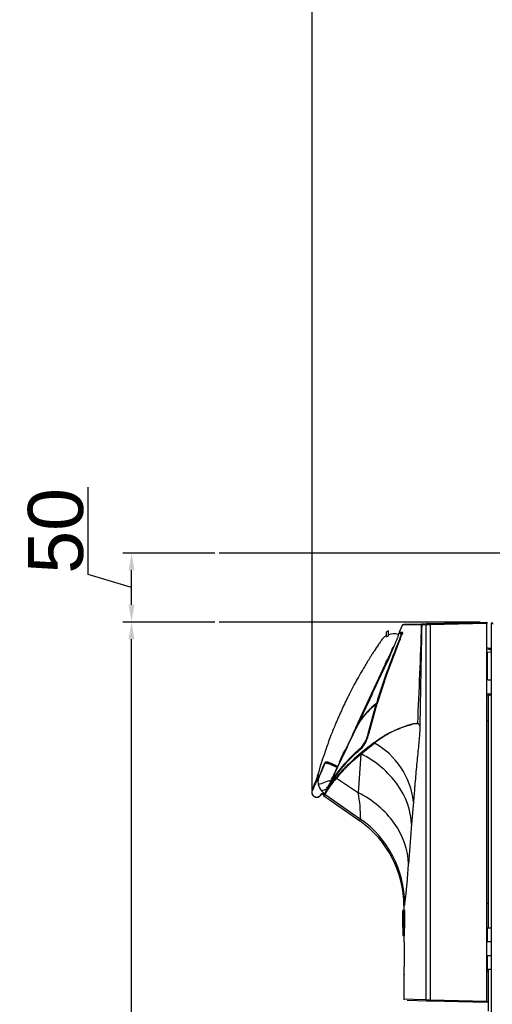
# Model space of a CAD drawing. Header units: millimetres. Extents: x 490 to 1310, y 147 to 543.
# Tile 2 of 30: x 490 to 558, y 262 to 405. Entities that reach past the tile are written whole.
import ezdxf

# ---------------------------------------------------------------- set-up
doc = ezdxf.new("R2010")
doc.units = ezdxf.units.MM
doc.layers.add('FactualArea', color=7, linetype='Continuous')
doc.styles.add('SEACAD_Arial', font='arial.ttf')
doc.dimstyles.new('Copie de ISO-25', dxfattribs={"dimtxt": 8, "dimasz": 2.5, "dimexe": 1.25, "dimexo": 0.625, "dimtad": 1, "dimdec": 0, "dimlfac": 5, "dimtxsty": 'SEACAD_Arial', "dimcen": 2.5, "dimclrd": 134, "dimclrt": 7, "dimadec": 0, "dimazin": 0, "dimtfac": 1, "dimtdec": 0, "dimtmove": 0, "dimatfit": 3, "dimfxl": 1, "dimarcsym": 0})

# ---------------------------------------------------------------- blocks, each defined once
blk = doc.blocks.new('*D31')
at = {"color": 0, "lineweight": -2, "transparency": 16777216}
for p, q in [((518.01, 317.64), (504.68, 317.64)), ((518.01, 147.04), (504.68, 147.04))]:
    blk.add_line(p, q, dxfattribs=at)
at = {"color": 134, "lineweight": -2, "transparency": 16777216}
blk.add_line((505.93, 149.54), (505.93, 315.14), dxfattribs=at)
at = {"color": 134, "transparency": 16777216}
for points in [[(505.51, 315.14), (506.35, 315.14), (505.93, 317.64)], [(505.51, 149.54), (506.35, 149.54), (505.93, 147.04)]]:
    blk.add_solid(points, dxfattribs=at)
at = {"layer": 'Defpoints', "color": 0, "transparency": 16777216}
for p in [(505.93, 317.64), (518.64, 317.64), (518.64, 147.04)]:
    blk.add_point(p, dxfattribs=at)
at = {"color": 7, "transparency": 16777216, "insert": (501.22, 232.34), "char_height": 8, "attachment_point": 5, "rotation": 90, "style": 'SEACAD_Arial'}
blk.add_mtext('853', dxfattribs=at)
blk = doc.blocks.new('*D32')
at = {"color": 134, "lineweight": -2, "transparency": 16777216}
for p, q in [((499.66, 324.52), (499.66, 337.2)), ((505.93, 322.64), (499.66, 324.52)), ((505.93, 320.14), (505.93, 325.14))]:
    blk.add_line(p, q, dxfattribs=at)
at = {"color": 0, "lineweight": -2, "transparency": 16777216}
for p, q in [((518.01, 327.64), (504.68, 327.64)), ((518.01, 317.64), (504.68, 317.64))]:
    blk.add_line(p, q, dxfattribs=at)
at = {"color": 134, "transparency": 16777216}
for points in [[(505.51, 325.14), (506.35, 325.14), (505.93, 327.64)], [(505.51, 320.14), (506.35, 320.14), (505.93, 317.64)]]:
    blk.add_solid(points, dxfattribs=at)
at = {"layer": 'Defpoints', "color": 0, "transparency": 16777216}
for p in [(505.93, 327.64), (518.64, 327.64), (518.64, 317.64)]:
    blk.add_point(p, dxfattribs=at)
at = {"color": 7, "transparency": 16777216, "insert": (494.95, 330.86), "char_height": 8, "attachment_point": 5, "rotation": 90, "style": 'SEACAD_Arial'}
blk.add_mtext('50', dxfattribs=at)
blk = doc.blocks.new('*D40')
at = {"color": 0, "lineweight": -2, "transparency": 16777216}
for p, q in [((532.13, 293.31), (532.13, 529.27)), ((773.75, 346.56), (773.75, 529.27))]:
    blk.add_line(p, q, dxfattribs=at)
at = {"color": 134, "lineweight": -2, "transparency": 16777216}
blk.add_line((771.25, 528.02), (534.63, 528.02), dxfattribs=at)
at = {"color": 134, "transparency": 16777216}
for points in [[(534.63, 528.43), (534.63, 527.6), (532.13, 528.02)], [(771.25, 528.43), (771.25, 527.6), (773.75, 528.02)]]:
    blk.add_solid(points, dxfattribs=at)
at = {"layer": 'Defpoints', "color": 0, "transparency": 16777216}
for p in [(532.13, 528.02), (773.75, 345.94), (532.13, 292.69)]:
    blk.add_point(p, dxfattribs=at)
at = {"color": 7, "transparency": 16777216, "insert": (652.94, 532.73), "char_height": 8, "attachment_point": 5, "style": 'SEACAD_Arial'}
blk.add_mtext('1208', dxfattribs=at)
blk = doc.blocks.new('*D43')
at = {"color": 0, "lineweight": -2, "transparency": 16777216}
for p, q in [((532.13, 293.94), (532.13, 501.34)), ((625.92, 328.26), (625.92, 501.34))]:
    blk.add_line(p, q, dxfattribs=at)
at = {"color": 134, "lineweight": -2, "transparency": 16777216}
blk.add_line((623.42, 500.09), (534.63, 500.09), dxfattribs=at)
at = {"color": 134, "transparency": 16777216}
for points in [[(534.63, 500.51), (534.63, 499.67), (532.13, 500.09)], [(623.42, 500.51), (623.42, 499.67), (625.92, 500.09)]]:
    blk.add_solid(points, dxfattribs=at)
at = {"layer": 'Defpoints', "color": 0, "transparency": 16777216}
for p in [(532.13, 500.09), (625.92, 327.64), (532.13, 293.31)]:
    blk.add_point(p, dxfattribs=at)
at = {"color": 7, "transparency": 16777216, "insert": (579.02, 504.8), "char_height": 8, "attachment_point": 5, "style": 'SEACAD_Arial'}
blk.add_mtext('469', dxfattribs=at)

msp = doc.modelspace()

# ---------------------------------------------------------------- linework, layer by layer
at = {"layer": 'FactualArea', "color": 7, "linetype": 'Continuous'}
for p, q in [((609.47, 327.64), (518.64, 327.64)), ((556.53, 317.64), (518.64, 317.64)), ((556.53, 317.64), (518.64, 317.64)), ((545.26, 317.21), (544.78, 316.18)), ((545.27, 317.23), (545.26, 317.21)), ((545.43, 317.32), (548.01, 317.39)), ((548.03, 317.2), (548.02, 317.2)), ((548.69, 317.22), (548.03, 317.2)), ((548.21, 317.4), (548.22, 317.4)), ((548.22, 317.4), (548.89, 317.42)), ((548.69, 262.86), (548.69, 317.22)), ((548.89, 317.42), (549.27, 317.43)), ((549.27, 317.43), (557.46, 317.64)), ((557.46, 317.44), (549.27, 317.23)), ((549.27, 317.23), (549.27, 262.85)), ((557.46, 317.64), (557.46, 317.44)), ((557.46, 262.64), (557.46, 317.44)), ((558.12, 317.48), (558.28, 317.48)), ((558.12, 317.48), (558.12, 253.9)), ((558.28, 317.58), (558.28, 317.48)), ((558.28, 317.48), (558.38, 317.38)), ((543.22, 316.36), (542.92, 316.23)), ((542.92, 315.52), (542.92, 316.23)), ((543.22, 315.65), (543.22, 316.36)), ((544.66, 315.94), (544.62, 315.85)), ((544.67, 315.95), (544.66, 315.94)), ((544.66, 315.94), (544.66, 315.94)), ((544.66, 315.94), (544.66, 315.94)), ((544.73, 315.96), (544.71, 315.96)), ((544.71, 315.96), (544.71, 315.96)), ((544.75, 315.98), (544.78, 316.04)), ((544.75, 315.98), (544.78, 316.04)), ((544.75, 315.98), (544.76, 315.98)), ((544.76, 315.98), (544.78, 316.04)), ((544.76, 315.98), (544.78, 315.98)), ((544.78, 316.18), (544.78, 316.18)), ((544.78, 316.18), (544.8, 316.18)), ((544.78, 316.04), (544.78, 316.04)), ((544.78, 315.98), (544.8, 316.04)), ((544.8, 316.04), (544.78, 316.04)), ((544.78, 316.04), (544.78, 316.04)), ((544.78, 316.04), (544.78, 316.04)), ((544.78, 315.98), (545.18, 315.99)), ((544.8, 316.18), (545.2, 316.19)), ((544.8, 316.13), (544.8, 316.13)), ((544.82, 316.13), (544.8, 316.13)), ((544.8, 316.13), (544.97, 316.04)), ((544.81, 316.06), (544.8, 316.06)), ((545.18, 316.05), (544.8, 316.04)), ((544.82, 316.13), (545.15, 315.97)), ((544.83, 316.06), (544.84, 316.06)), ((544.83, 316.06), (544.83, 316.06)), ((544.84, 316.06), (544.86, 316.06)), ((544.86, 316.06), (545.18, 316.07)), ((545.05, 315.96), (545.09, 315.95)), ((545.05, 315.96), (545.09, 315.95)), ((545.09, 315.95), (545.06, 315.96)), ((545.09, 315.95), (545.09, 315.95)), ((545.09, 315.95), (545.09, 315.95)), ((545.12, 315.75), (545.15, 315.8)), ((545.14, 315.96), (545.13, 315.96)), ((542.88, 309.99), (544.79, 314.98)), ((544.83, 314.98), (542.92, 309.99)), ((544.84, 315), (544.85, 315.02)), ((557.88, 313.8), (557.46, 313.88)), ((557.85, 313.65), (557.46, 313.72)), ((557.55, 313.25), (557.55, 309.28)), ((558.12, 313.24), (557.55, 313.25)), ((542.74, 311.53), (538.77, 303.01)), ((542.8, 311.53), (538.92, 303.26)), ((542.74, 311.53), (542.74, 311.53)), ((541.51, 305.82), (542.88, 309.99)), ((542.92, 309.99), (541.55, 305.81)), ((557.66, 309.25), (558.12, 309.25)), ((557.66, 307.22), (558.12, 307.23)), ((540.25, 301.45), (541.42, 305.72)), ((541.47, 305.71), (540.29, 301.45)), ((541.5, 305.78), (540.35, 301.5)), ((541.48, 305.74), (541.47, 305.74)), ((541.49, 305.77), (541.48, 305.78)), ((541.5, 305.82), (541.51, 305.82)), ((541.58, 305.78), (541.57, 305.76)), ((541.61, 305.77), (541.58, 305.78)), ((557.66, 306.88), (557.46, 307)), ((557.66, 306.84), (557.66, 273.25)), ((558.12, 307.04), (557.86, 307.04)), ((538.84, 303.08), (535.77, 296.54)), ((538.77, 303.01), (538.77, 303.01)), ((538.9, 303.05), (538.84, 303.08)), ((538.92, 303.26), (538.89, 303.19)), ((538.91, 303.13), (538.95, 303.11)), ((538.95, 303.16), (539, 303.22)), ((557.66, 303.25), (557.46, 303.25)), ((538.47, 302.18), (538.48, 302.15)), ((540.29, 301.45), (540.34, 301.43)), ((539.26, 298.5), (541.18, 300.07)), ((536.8, 298.85), (536.75, 298.87)), ((536.87, 299.09), (536.9, 299.08)), ((539.32, 299.29), (539.32, 299.28)), ((539.34, 299.47), (539.39, 299.45)), ((535.01, 297.1), (535.86, 296.7)), ((536.1, 297.36), (536.07, 297.37)), ((536.21, 297.58), (536.16, 297.6)), ((538.84, 292.88), (539.23, 298.47)), ((535.77, 296.52), (534.97, 296.9)), ((535.81, 296.73), (535.85, 296.71)), ((535.85, 296.71), (535.85, 296.71)), ((532.83, 295.35), (532.95, 295.3)), ((533.09, 295.21), (533.05, 295.21)), ((533.16, 295.28), (533.09, 295.21)), ((533.1, 295.4), (533.15, 295.4)), ((533.26, 295.33), (533.14, 295.39)), ((533.2, 295.38), (533.15, 295.4)), ((534.72, 294.46), (534.77, 294.52)), ((535.65, 294.99), (538.84, 292.88)), ((533.78, 292.78), (533.81, 292.76)), ((533.32, 292.45), (533.32, 292.45)), ((533.81, 292.68), (533.77, 292.7)), ((533.8, 292.47), (539.07, 288.78)), ((533.81, 292.68), (533.84, 292.66)), ((533.82, 292.68), (533.82, 292.67)), ((533.84, 292.66), (533.83, 292.64)), ((533.89, 292.71), (533.84, 292.66)), ((533.85, 292.74), (533.89, 292.71)), ((533.91, 292.73), (533.89, 292.71)), ((533.92, 292.75), (533.91, 292.73)), ((533.99, 292.66), (539.16, 289.04)), ((546.84, 291.57), (546.57, 288.31)), ((539.16, 289.05), (539.16, 289.04)), ((546.57, 288.31), (546.12, 282.54)), ((545.52, 275.81), (545.26, 275.8)), ((545.57, 276.78), (545.46, 276.5)), ((545.46, 276.5), (545.46, 275.81)), ((557.66, 276.83), (557.46, 276.83)), ((545.26, 273.27), (545.52, 273.27)), ((545.41, 273.4), (545.3, 273.4)), ((545.47, 273.26), (545.31, 273.25)), ((545.47, 273.21), (545.31, 273.21)), ((545.51, 273.42), (545.51, 273.28)), ((558.12, 273.24), (557.55, 273.25)), ((557.55, 273.25), (557.55, 271.26)), ((545.45, 272.18), (545.29, 272.18)), ((545.29, 272.18), (545.46, 272.18)), ((545.49, 271.26), (545.49, 267.62)), ((558.12, 271.25), (557.56, 271.26)), ((557.55, 269.22), (557.55, 267.23)), ((558.12, 269.23), (557.56, 269.22)), ((558.12, 267.24), (557.55, 267.23)), ((557.66, 267.23), (557.66, 261.21)), ((545.46, 266.48), (545.46, 262.85)), ((557.66, 266.96), (557.46, 266.96)), ((557.66, 266.9), (557.46, 266.9)), ((546.82, 262.91), (545.46, 262.95)), ((548.69, 262.86), (546.82, 262.91)), ((549.27, 262.85), (557.46, 262.64)), ((548.89, 262.66), (545.91, 262.74)), ((549.27, 262.65), (548.89, 262.66)), ((557.46, 262.44), (549.27, 262.65)), ((557.46, 262.64), (557.46, 262.44))]:
    msp.add_line(p, q, dxfattribs=at)
for centre, radius, start, end in [((546.5, 283.06), 34.17, 90.4048, 92.0927), ((546.5, 283.06), 34.17, 87.4556, 90.4048), ((-147.75, 337.45), 696.06, 357.15984, 358.33328), ((551.28, 186.63), 130.62, 90.8774, 91.1322), ((558.48, 317.28), 0.36, 123.749, 146.3275), ((543.99, 313.74), 2.2, 73.3884, 110.5085), ((544.7, 315.92), 0.04, 72.2387, 155), ((544.7, 315.92), 0.0395, 73.44, 155.2436), ((544.7, 315.92), 0.04, 133.4238, 155), ((544.67, 315.87), 0.0672, 89.6582, 94.2359), ((544.7, 315.92), 0.04, 72.2392, 155.0005), ((544.7, 315.4), 0.538, 90.8611, 93.0317), ((544.73, 315.92), 0.04, 72.2412, 155.0025), ((544.92, 312.59), 3.36, 87.1142, 94.0018), ((544.7, 315.92), 0.04, 89.5481, 95.133), ((544.71, 316), 0.0416, 266.6588, 334.1544), ((544.71, 316), 0.04, 266.4921, 275.6222), ((544.71, 316), 0.04, 266.4921, 270.4695), ((544.71, 316), 0.04, 284.4094, 335), ((544.71, 316), 0.04, 315.0839, 335), ((544.99, 312.31), 3.66, 87.7681, 94.0013), ((544.82, 316.17), 0.0406, 154.9996, 243.5), ((530.2, 320.98), 15.75, 337.697, 340.4493), ((544.82, 316.17), 0.0406, 155.0008, 243.4995), ((544.82, 316.02), 0.04, 99.4246, 155.0001), ((544.84, 316.17), 0.0406, 154.8872, 243.6081), ((544.84, 316.02), 0.04, 66.4987, 154.9975), ((530.15, 320.98), 15.82, 337.8371, 340.6264), ((545.12, 309.2), 6.94, 89.1547, 92.4628), ((526.91, 322.42), 19.35, 337.7785, 340.4067), ((530.53, 320.82), 15.45, 337.9358, 340.84), ((545.09, 315.77), 0.037, 254.4243, 331.7046), ((545.09, 315.9), 0.0514, 88.9467, 94.9367), ((545.09, 315.94), 0.00412, 23.6781, 85.9077), ((545.14, 316), 0.04, 261.4872, 335.01), ((545.14, 316), 0.0401, 261.3007, 334.9236), ((545.18, 315.98), 0.00458, 26.6188, 87.0933), ((545.2, 316.19), 0.00422, 20.6687, 88.861), ((545.24, 316.17), 0.0418, 157.2144, 241.9021), ((545.22, 316.13), 0.00428, 21.6333, 88.7483), ((640.87, 275.18), 104.03, 157.5118, 162.8697), ((638.56, 276.45), 101.39, 157.5915, 163.1834), ((540.45, 316.74), 4.65, 337.7126, 338.1691), ((544.51, 315.1), 0.305, 336.7365, 340.1092), ((545.7, 314.65), 0.968, 157.9191, 159.2867), ((544.62, 315.07), 0.228, 336.2581, 341.4814), ((545.28, 314.84), 0.464, 157.6253, 160.6327), ((544.24, 315.26), 0.656, 337.5024, 339.3286), ((545.27, 314.87), 0.448, 157.9273, 159.9743), ((420.09, 364.8), 134.32, 338.2578, 338.2992), ((517.29, 326.1), 29.7, 338.3283, 338.588), ((507.26, 328.73), 39.48, 334.1719, 338.1193), ((491.62, 335.5), 56.6, 334.8983, 336.4314), ((538.77, 315.12), 5.23, 334.5381, 342.2619), ((543.94, 313.83), 0.2, 103.8194, 106.5455), ((557.56, 313.35), 0.1, 180, 268.5), ((557.92, 314), 0.36, 260, 303.749), ((557.92, 314), 0.2, 260, 0), ((-4083.86, 2471.67), 5106.1, 334.86959, 334.97248), ((-2961, 1947.89), 3867.16, 334.83272, 334.96623), ((533.64, 315.96), 10.12, 334.019, 337.9888), ((533.64, 315.96), 10.12, 337.9888, 338.0837), ((543.12, 312.14), 0.1, 154.9992, 175.0302), ((542.56, 311.04), 1.2, 67.5853, 67.7909), ((557.66, 309.45), 0.2, 180, 269.5), ((557.66, 307.02), 0.2, 90.5, 180), ((548.45, 296.59), 11.52, 127.5741, 145.4923), ((548.51, 296.73), 11.51, 127.7876, 145.6986), ((548.58, 296.64), 11.57, 127.8554, 145.6831), ((541.46, 305.7), 0.04, 66.9054, 129.3321), ((548.51, 296.61), 11.53, 127.6014, 127.7839), ((557.86, 306.84), 0.2, 90, 180), ((548.51, 296.61), 11.53, 138.5422, 141.282), ((-4083.86, 2471.67), 5106.1, 334.78894, 334.86804), ((546.25, 298.89), 8.46, 150.4662, 156.9282), ((545.6, 299.16), 7.75, 150.0287, 157.1101), ((546.06, 298.9), 8.25, 149.741, 156.7595), ((539.8, 305.06), 2.08, 243.9958, 245.9334), ((552.37, 331.9), 31.76, 244.9316, 245.0584), ((550.21, 288.7), 14.52, 100.9019, 128.4274), ((546.85, 302.14), 1.02, 26.6561, 53.425), ((2962.52, -858.79), 2687.74, 154.40798, 154.55832), ((2958.98, -857.29), 2683.89, 154.40476, 154.55531), ((2946.31, -851.9), 2670.11, 154.39206, 154.54336), ((538.54, 302.32), 0.1, 134.9695, 155.0005), ((535.68, 302.37), 4.75, 319.2485, 349.5373), ((536.09, 302.26), 4.24, 319.6521, 349.0022), ((535.93, 302.33), 4.45, 320.0683, 348.6071), ((600.15, 276), 69.97, 159.7793, 163.9425), ((560.76, 273.05), 33.45, 125.8872, 138.7616), ((536.19, 302.2), 4.22, 319.2589, 331.3406), ((535.7, 290.3), 11.21, 6.5117, 60.7089), ((556.15, 279.31), 26.14, 130.2116, 141.0318), ((556.3, 279.77), 26.04, 130.6833, 141.5206), ((553.5, 282.65), 21.99, 130.087, 142.9382), ((556.29, 279.66), 26.02, 130.5149, 141.3845), ((429.66, 348.04), 117.89, 334.6532, 335.3469), ((534.02, 300.21), 3.1, 334.2232, 338.6004), ((558.19, 277.4), 28.93, 130.7681, 133.9662), ((539.36, 299.41), 0.0447, 344.0122, 57.8587), ((539.37, 299.41), 0.0447, 344.0553, 57.9962), ((555.93, 277.73), 26.63, 128.8458, 139.596), ((533.61, 298.72), 2.84, 331.2023, 335.9733), ((531.05, 296.68), 2.54, 326.3156, 341.7767), ((553.69, 281.87), 22.61, 142.1668, 149.105), ((545.9, 287.61), 13.03, 140.0453, 151.9232), ((501.43, 312.2), 37.74, 332.6783, 335.4819), ((542.71, 289.59), 9.25, 136.9925, 145.8326), ((520.54, 302.57), 16.37, 333.0223, 335.5253), ((138.14, 483.98), 439.51, 334.7615, 334.782), ((545.37, 287.86), 12.38, 139.5123, 140.4653), ((533.13, 294.72), 0.679, 92.8507, 102.7052), ((140.51, 1375.45), 1150.42, 289.94968, 290.05138), ((533, 295.12), 0.299, 63.2806, 70.9236), ((544.8, 286.82), 12.37, 137.9517, 151.1712), ((545.52, 286.24), 13.19, 138.4126, 150.8758), ((535.15, 294.57), 2.18, 193.567, 220.2636), ((482.51, 434.53), 150.28, 289.8289, 290.1704), ((535.45, 294.82), 2.57, 219.973, 233.5564), ((533.69, 292.48), 0.301, 67.3417, 132.2848), ((453.82, 333.03), 89.69, 333.8298, 333.992), ((542.71, 289.59), 9.25, 153.561, 153.7101), ((517.1, 289.11), 22.06, 359.8526, 9.8405), ((533.69, 292.48), 0.301, 149.0666, 154.6647), ((533.84, 292.89), 0.207, 215.9761, 246.9289), ((534.81, 294.61), 2.21, 239.4618, 243.5139), ((533.51, 292.11), 0.641, 61.7928, 68.1873), ((533.74, 292.59), 0.108, 78.7378, 80.3055), ((533.87, 292.55), 0.0999, 154.9465, 235.0534), ((530.73, 295.49), 4.2, 316.4297, 317.2598), ((531.73, 294.26), 2.61, 322.8618, 324.5082), ((533.91, 293.11), 0.375, 260.82, 269.6116), ((530.46, 276.5), 15, 0.0001, 54.9948), ((530.57, 276.76), 14.99, 0.0826, 55.0513), ((491.12, 284.97), 55.06, 351.4444, 357.4648), ((543.29, 273.23), 2.01, 359.6427, 0.7812), ((543.28, 273.23), 2.19, 359.654, 0.7536), ((541.15, 273.23), 4.36, 359.4417, 0.7354), ((557.56, 273.35), 0.1, 180, 268.5), ((547.7, 272.35), 2.41, 179.7018, 180.6526), ((1087.86, 278.47), 542.6, 180.6488, 180.6627), ((522.14, 271.57), 23.35, 359.2514, 1.4244), ((557.56, 271.36), 0.1, 180, 269.5), ((557.56, 269.12), 0.1, 90.5, 180), ((516.16, 267.36), 29.34, 358.324, 0.4987), ((557.56, 267.13), 0.1, 91.5, 180), ((545.58, 266.48), 0.101, 135.9677, 179.7811), ((516.16, 267.36), 29.34, 358.2788, 358.324), ((551.34, 397.91), 135.08, 268.8767, 269.1231)]:
    msp.add_arc(centre, radius, start, end, dxfattribs=at)
for centre, major_axis, ratio, start_param, end_param in [((548.22, 317.2), (0.005, -0.198), 0.994943, 3.141593, 4.686462), ((548.22, 317.2), (0.005, -0.198), 0.995273, 3.141593, 4.686333), ((548.89, 317.22), (0.005, -0.198), 0.994045, 3.141593, 4.686365), ((549.28, 317.23), (0.005, -0.198), 0.026168, 3.141593, 4.711704), ((545.13, 315.93), (-0.002, -0.04), 0.998893, 3.042665, 4.337302), ((545.13, 315.92), (0.0353, 0.0189), 0.998452, 0.927794, 2.225612), ((545.18, 315.79), (-0.0371, 0.0149), 0.864781, 4.68924, 6.23382), ((544.79, 314.96), (-0.037, 0.0152), 0.408728, 4.827374, 6.221085), ((544.8, 314.99), (-0.0371, 0.0149), 0.511258, 4.834228, 6.217623), ((544.79, 314.99), (0.037, -0.0151), 0.408867, 4.826783, 6.263195), ((544.8, 315.01), (0.0371, -0.0148), 0.485429, 4.825957, 6.242622), ((544.81, 315.03), (0.0372, -0.0148), 0.511429, 4.833256, 6.253797), ((544.88, 314.99), (-0.037, 0.0151), 0.408778, 4.718627, 6.263219), ((544.89, 315.01), (-0.0373, 0.0151), 0.485475, 4.71978, 6.261958), ((544.89, 315.02), (-0.0372, 0.0148), 0.511196, 4.709456, 6.254015), ((544.93, 315.11), (-0.0372, 0.0148), 0.514551, 4.708892, 6.252607), ((544.98, 315.24), (-0.0373, 0.0146), 0.585844, 4.70143, 6.246065), ((542.89, 310), (-0.0377, 0.0134), 0.364004, 1.535834, 3.106638), ((541.46, 305.7), (0.0254, -0.0309), 0.932887, 3.141591, 3.695339), ((541.46, 305.7), (-0.0383, 0.0116), 0.325367, 4.692455, 6.081517), ((541.5, 305.81), (-0.0255, 0.0308), 0.933113, 0.548224, 1.961551), ((541.5, 305.81), (-0.0383, 0.0116), 0.335801, 4.664246, 6.08289), ((541.46, 305.7), (-0.0157, -0.0368), 0.016246, 3.141594, 4.380796), ((541.5, 305.81), (0.0178, 0.0358), 0.00887, 1.225215, 2.802647), ((541.46, 305.7), (-0.0157, -0.0368), 0.016246, 2.810924, 3.141594), ((541.51, 305.81), (0.0178, 0.0358), 0.00887, 1.225215, 2.802647), ((541.59, 305.79), (-0.0362, 0.017), 0.943073, 0.139941, 1.547227), ((541.6, 305.81), (-0.0175, -0.036), 0.033458, 4.370843, 5.944031), ((541.6, 305.81), (-0.0362, 0.017), 0.943069, 1.341965, 1.547224), ((538.94, 303.03), (0.0169, 0.0363), 0.999193, 0.794576, 1.571674), ((538.99, 303.1), (0.0336, -0.0217), 0.943472, 2.850036, 3.289675), ((539.04, 303.2), (-0.0336, 0.0216), 0.943547, 0.145189, 1.67237), ((540.29, 301.44), (-0.0388, 0.0095), 0.286849, 4.682275, 5.990283), ((541.25, 300.13), (-0.0621, 0.0783), 0.840002, 0.73857, 1.629333), ((539.36, 299.5), (-0.0267, 0.0298), 0.846778, 0.579539, 1.89203), ((535.7, 295.06), (-0.0773, 0.0634), 0.858921, 0.311301, 1.61119), ((534.05, 292.74), (-0.0724, 0.0689), 0.998608, 0.324841, 1.720261), ((534.44, 293.72), (-0.029, 0.0275), 0.998609, 0.323318, 1.867115), ((1088.92, 272.94), (-370.28, -403.03), 0.987689, -0.834517, -0.832845), ((1089.97, 259.12), (-381.49, 393.65), 0.987713, 0.781392, 0.783292), ((1090.1, 259.09), (-383.38, 391.72), 0.987712, 0.776404, 0.778305), ((1088.81, 259.09), (-362.35, 409.94), 0.987666, 0.827186, 0.829093), ((548.89, 262.86), (-0.005, -0.2), 0.994045, 4.738413, 6.283185), ((549.28, 262.85), (-0.005, -0.2), 0.026168, 4.713074, 6.283185)]:
    msp.add_ellipse(centre, major_axis=major_axis, ratio=ratio, start_param=start_param, end_param=end_param, dxfattribs=at)
for points, knots in [([(548.03, 317.2), (548.03, 316.89), (548.02, 316.58), (548.01, 315.98), (548, 315.67), (547.99, 314.76), (547.97, 314.15), (547.94, 312.33), (547.92, 311.11), (547.85, 307.46), (547.81, 305.03), (547.76, 302.59)], [0, 0, 0, 0, 0.0625, 0.0625, 0.125, 0.125, 0.25, 0.25, 0.5, 0.5, 1, 1, 1, 1]), ([(542.92, 315.66), (542.83, 315.61), (542.74, 315.55), (542.48, 315.35), (542.31, 315.18), (542.16, 314.95), (542.12, 314.89), (542.08, 314.83), (541.96, 314.67), (541.66, 314.22), (541.33, 313.74), (541.03, 313.27), (540.83, 312.97), (540.56, 312.54), (540.41, 312.29), (540.19, 311.94), (539.91, 311.48), (539.52, 310.83), (539.28, 310.42), (538.95, 309.83), (538.63, 309.27), (538.35, 308.75), (537.97, 308.05), (537.71, 307.55), (537.37, 306.86), (537.19, 306.51), (536.93, 305.97), (536.75, 305.59), (536.61, 305.29), (536.51, 305.08), (536.37, 304.77), (536.28, 304.56), (536.15, 304.28), (535.99, 303.92), (535.75, 303.38), (535.6, 303.02), (535.3, 302.31), (535.08, 301.77), (534.74, 300.87), (534.61, 300.54), (534.48, 300.19)], [0, 0, 0, 0, 0.0088641, 0.0088641, 0.0283895, 0.0283895, 0.032419, 0.0344338, 0.0344338, 0.0492925, 0.07901, 0.07901, 0.0938688, 0.1087275, 0.1235863, 0.1235863, 0.1552319, 0.1868774, 0.218523, 0.218523, 0.2818141, 0.3134596, 0.3134596, 0.4083963, 0.4083963, 0.4400418, 0.4716874, 0.5033329, 0.5033329, 0.5207129, 0.5380928, 0.5554727, 0.5554727, 0.5863819, 0.6172912, 0.6482004, 0.6482004, 0.740928, 0.740928, 0.7955994, 0.7955994, 0.7955994, 0.7955994]), ([(544.62, 315.85), (544.62, 315.84), (544.62, 315.84), (544.62, 315.81), (544.61, 315.76), (544.6, 315.7), (544.6, 315.69), (544.6, 315.68), (544.6, 315.68), (544.6, 315.67), (544.59, 315.64), (544.59, 315.61), (544.59, 315.57), (544.58, 315.55), (544.58, 315.54), (544.58, 315.52), (544.57, 315.49), (544.54, 315.41), (544.47, 315.24), (544.39, 315.03), (544.25, 314.7), (544.03, 314.2), (543.8, 313.7), (543.61, 313.27), (543.41, 312.83), (543.19, 312.35), (543, 311.93), (542.89, 311.69), (542.83, 311.57), (542.8, 311.51)], [0, 0, 0, 0, 0.092758, 0.186264, 0.37521, 0.428983, 0.443058, 0.450199, 0.453796, 0.457411, 0.487001, 0.550078, 0.576927, 0.604033, 0.618616, 0.6255, 0.632392, 0.678272, 0.701307, 0.724363, 0.770235, 0.816242, 0.862094, 0.885127, 0.908113, 0.953998, 0.977034, 0.988546, 1, 1, 1, 1]), ([(542.92, 315.52), (542.94, 315.53), (542.98, 315.55), (543.04, 315.58), (543.1, 315.6), (543.16, 315.63), (543.2, 315.64), (543.22, 315.65)], [0, 0, 0, 0, 0.203447, 0.405184, 0.605201, 0.803481, 1, 1, 1, 1]), ([(545.04, 315.72), (545.04, 315.72), (545.05, 315.74), (545.06, 315.77), (545.06, 315.79), (545.07, 315.82), (545.08, 315.84), (545.08, 315.85), (545.09, 315.88), (545.09, 315.9), (545.1, 315.92), (545.1, 315.93), (545.1, 315.94), (545.1, 315.94)], [0, 0, 0, 0, 0.07149, 0.142831, 0.214102, 0.285383, 0.356752, 0.428287, 0.500068, 0.625498, 0.75035, 0.875045, 1, 1, 1, 1]), ([(545.21, 316.19), (545.21, 316.19), (545.21, 316.18), (545.21, 316.18), (545.21, 316.17), (545.21, 316.16), (545.21, 316.15), (545.21, 316.14), (545.2, 316.13), (545.2, 316.11), (545.19, 316.08), (545.18, 316.03), (545.16, 315.99), (545.15, 315.95), (545.14, 315.93)], [0, 0, 0, 0, 0.062815, 0.125436, 0.187914, 0.250303, 0.312656, 0.375025, 0.437463, 0.500024, 0.624897, 0.749567, 0.87446, 1, 1, 1, 1]), ([(545.15, 315.8), (545.15, 315.82), (545.16, 315.86), (545.18, 315.92), (545.2, 315.98), (545.21, 316.02), (545.21, 316.03), (545.21, 316.03)], [0, 0, 0, 0, 0.1256939, 0.2502689, 0.5001992, 0.7488615, 0.855118, 0.855118, 0.855118, 0.855118]), ([(541.49, 305.77), (541.5, 305.77), (541.5, 305.77), (541.52, 305.76), (541.52, 305.76), (541.54, 305.75), (541.55, 305.75), (541.56, 305.75), (541.56, 305.75), (541.57, 305.76), (541.57, 305.76), (541.57, 305.76)], [0, 0, 0, 0, 0.148808, 0.148808, 0.364357, 0.364357, 0.577124, 0.577124, 0.788518, 0.788518, 1, 1, 1, 1]), ([(541.51, 305.82), (541.51, 305.82), (541.52, 305.81), (541.53, 305.81), (541.53, 305.81), (541.54, 305.8), (541.55, 305.8), (541.55, 305.8), (541.55, 305.81)], [0, 0, 0, 0, 0.115763, 0.237698, 0.364274, 0.493466, 0.750526, 1, 1, 1, 1]), ([(538.77, 303.01), (538.76, 303), (538.75, 302.97), (538.73, 302.94), (538.71, 302.9), (538.69, 302.85), (538.67, 302.8), (538.65, 302.75), (538.62, 302.7), (538.59, 302.65), (538.57, 302.59), (538.54, 302.53), (538.51, 302.48), (538.5, 302.45), (538.48, 302.42), (538.47, 302.4), (538.46, 302.38), (538.46, 302.38), (538.46, 302.38)], [0, 0, 0, 0, 0.0526316, 0.1052632, 0.1578947, 0.2105263, 0.2631579, 0.3157895, 0.3684211, 0.4210526, 0.4736842, 0.5263158, 0.5789474, 0.6315789, 0.6842105, 0.7368421, 0.7894737, 0.8209456, 0.8209456, 0.8209456, 0.8209456]), ([(538.96, 303.11), (538.95, 303.11), (538.95, 303.1), (538.93, 303.08), (538.92, 303.06), (538.92, 303.06), (538.91, 303.05), (538.91, 303.05), (538.9, 303.05), (538.9, 303.05)], [0, 0, 0, 0, 0.135162, 0.257768, 0.499954, 0.625215, 0.749997, 0.858608, 1, 1, 1, 1]), ([(541.16, 300.15), (541.2, 300.19), (541.28, 300.25), (541.4, 300.34), (541.52, 300.43), (541.68, 300.55), (541.87, 300.69), (542.19, 300.9), (542.59, 301.16), (542.98, 301.39), (543.3, 301.55), (543.53, 301.67), (543.77, 301.78), (543.97, 301.86), (544.14, 301.94), (544.27, 301.99), (544.4, 302.04), (544.53, 302.1), (544.65, 302.15), (544.77, 302.2), (545.13, 302.35), (545.68, 302.56), (546.24, 302.75), (546.65, 302.86), (546.94, 302.91), (547.16, 302.94), (547.31, 302.94), (547.4, 302.94), (547.44, 302.94), (547.46, 302.96)], [0, 0, 0, 0, 0.016497, 0.032413, 0.047747, 0.062502, 0.093766, 0.125004, 0.187519, 0.250004, 0.281357, 0.312507, 0.342947, 0.375009, 0.392948, 0.410861, 0.428748, 0.446607, 0.464439, 0.482241, 0.500013, 0.626031, 0.749995, 0.812527, 0.874997, 0.937498, 0.968749, 0.982646, 1, 1, 1, 1]), ([(538.46, 302.38), (538.46, 302.38), (538.46, 302.37), (538.45, 302.37), (538.45, 302.36), (538.45, 302.36), (538.45, 302.36)], [0.8209456, 0.8209456, 0.8209456, 0.8209456, 0.8421053, 0.8947368, 0.9473684, 1, 1, 1, 1]), ([(547.76, 302.59), (547.76, 302.53), (547.76, 302.41), (547.76, 302.23), (547.75, 302.04), (547.74, 301.86), (547.73, 301.6), (547.71, 301.27), (547.68, 300.9), (547.65, 300.53), (547.6, 300.06), (547.53, 299.29), (547.42, 298.22), (547.29, 296.93), (547.17, 295.57), (547.08, 294.48), (547, 293.59), (546.95, 292.9), (546.89, 292.2), (546.85, 291.76), (546.84, 291.57)], [0, 0, 0, 0, 0.011763, 0.023791, 0.036153, 0.048911, 0.062123, 0.091088, 0.124595, 0.154396, 0.187086, 0.249636, 0.374701, 0.49976, 0.624814, 0.749874, 0.800778, 0.874937, 0.946911, 1, 1, 1, 1]), ([(539.26, 298.5), (539.26, 298.5), (539.26, 298.5), (539.25, 298.5), (539.25, 298.5), (539.25, 298.49), (539.24, 298.49), (539.24, 298.49), (539.23, 298.48), (539.23, 298.48), (539.23, 298.47)], [0, 0, 0, 0, 0.01802, 0.061718, 0.131685, 0.228029, 0.350787, 0.499977, 0.731917, 1, 1, 1, 1]), ([(546.57, 288.31), (546.47, 290.33), (545.75, 292.34), (543.21, 295.88), (541.4, 297.4), (539.26, 298.5)], [0, 0, 0, 0, 0.5, 0.5, 1, 1, 1, 1]), ([(539.28, 299.26), (539.28, 299.27), (539.28, 299.28), (539.3, 299.29), (539.31, 299.29), (539.32, 299.29)], [0, 0, 0, 0, 0.5, 0.5, 1, 1, 1, 1]), ([(534.97, 296.9), (534.84, 296.96), (534.71, 297.02), (534.54, 297.08), (534.48, 297.1), (534.38, 297.14), (534.33, 297.15), (534.26, 297.16), (534.24, 297.16), (534.2, 297.17), (534.18, 297.17), (534.12, 297.16), (534.09, 297.16), (534.03, 297.14), (534, 297.12), (533.97, 297.09), (533.96, 297.08), (533.94, 297.05), (533.93, 297.04), (533.9, 296.96), (533.86, 296.89), (533.79, 296.74), (533.76, 296.65), (533.64, 296.36), (533.56, 296.14), (533.46, 295.89)], [0, 0, 0, 0, 0.125, 0.125, 0.1875, 0.1875, 0.25, 0.25, 0.28125, 0.28125, 0.3125, 0.3125, 0.375, 0.375, 0.4375, 0.4375, 0.46875, 0.46875, 0.5, 0.5, 0.625, 0.625, 0.75, 0.75, 1, 1, 1, 1]), ([(533.48, 296.02), (533.53, 296.15), (533.58, 296.27), (533.67, 296.5), (533.71, 296.61), (533.77, 296.76), (533.79, 296.8), (533.83, 296.9), (533.85, 296.94), (533.9, 297.06), (533.94, 297.13), (533.98, 297.21), (533.99, 297.22), (534.01, 297.25), (534.01, 297.27), (534.04, 297.3), (534.07, 297.32), (534.12, 297.35), (534.16, 297.36), (534.21, 297.36), (534.23, 297.36), (534.27, 297.36), (534.29, 297.36), (534.36, 297.35), (534.41, 297.34), (534.51, 297.31), (534.57, 297.29), (534.68, 297.24), (534.74, 297.22), (534.87, 297.16), (534.94, 297.13), (535.01, 297.1)], [0, 0, 0, 0, 0.125, 0.125, 0.25, 0.25, 0.3125, 0.3125, 0.375, 0.375, 0.5, 0.5, 0.53125, 0.53125, 0.5625, 0.5625, 0.625, 0.625, 0.6875, 0.6875, 0.71875, 0.71875, 0.75, 0.75, 0.8125, 0.8125, 0.875, 0.875, 0.9375, 0.9375, 1, 1, 1, 1]), ([(534.29, 297.13), (534.29, 297.14), (534.29, 297.14), (534.31, 297.17), (534.34, 297.19), (534.39, 297.21), (534.41, 297.21), (534.45, 297.22), (534.47, 297.22), (534.54, 297.22), (534.59, 297.21), (534.68, 297.19), (534.71, 297.19), (534.78, 297.17), (534.81, 297.16), (534.91, 297.12), (534.98, 297.1), (535.13, 297.03), (535.21, 297), (535.38, 296.93), (535.46, 296.89), (535.63, 296.81), (535.72, 296.77), (535.81, 296.73)], [0.4966377, 0.4966377, 0.4966377, 0.4966377, 0.5, 0.5, 0.5625, 0.5625, 0.59375, 0.59375, 0.625, 0.625, 0.6875, 0.6875, 0.71875, 0.71875, 0.75, 0.75, 0.8125, 0.8125, 0.875, 0.875, 0.9375, 0.9375, 1, 1, 1, 1]), ([(533.15, 295.4), (533.16, 295.4), (533.18, 295.42), (533.21, 295.46), (533.22, 295.47), (533.25, 295.51), (533.26, 295.54), (533.31, 295.62), (533.34, 295.68), (533.39, 295.79), (533.41, 295.84), (533.44, 295.92), (533.46, 295.97), (533.48, 296.02)], [0, 0, 0, 0, 0.25, 0.25, 0.375, 0.375, 0.5, 0.5, 0.75, 0.75, 0.875, 0.875, 1, 1, 1, 1]), ([(535.77, 296.52), (535.77, 296.52), (535.77, 296.52), (535.77, 296.51), (535.76, 296.5), (535.76, 296.49), (535.75, 296.47), (535.75, 296.46), (535.74, 296.45), (535.73, 296.44), (535.73, 296.43), (535.72, 296.41), (535.72, 296.4), (535.71, 296.39), (535.71, 296.38), (535.7, 296.37), (535.69, 296.35), (535.69, 296.34), (535.68, 296.33), (535.68, 296.32), (535.67, 296.3), (535.67, 296.29), (535.66, 296.28), (535.65, 296.27), (535.65, 296.26), (535.64, 296.24), (535.64, 296.23), (535.63, 296.22), (535.63, 296.21), (535.62, 296.2), (535.61, 296.18), (535.61, 296.17), (535.6, 296.16), (535.6, 296.15), (535.59, 296.14), (535.59, 296.12), (535.58, 296.11), (535.57, 296.1), (535.57, 296.09), (535.56, 296.08), (535.56, 296.06), (535.55, 296.05), (535.55, 296.04), (535.54, 296.03), (535.54, 296.02), (535.53, 296), (535.52, 295.99), (535.52, 295.98), (535.51, 295.97), (535.51, 295.95), (535.5, 295.94), (535.5, 295.93), (535.49, 295.92), (535.48, 295.91), (535.48, 295.89), (535.47, 295.88), (535.47, 295.87), (535.46, 295.86), (535.46, 295.85), (535.45, 295.83), (535.44, 295.82), (535.44, 295.81), (535.43, 295.8), (535.43, 295.79), (535.42, 295.77), (535.42, 295.76), (535.41, 295.75), (535.4, 295.74), (535.4, 295.73), (535.39, 295.71), (535.39, 295.7), (535.38, 295.69), (535.38, 295.68), (535.37, 295.67), (535.36, 295.65), (535.36, 295.64), (535.35, 295.63), (535.35, 295.62), (535.34, 295.6), (535.34, 295.59), (535.33, 295.58), (535.32, 295.57), (535.32, 295.56), (535.31, 295.54), (535.31, 295.53), (535.3, 295.52), (535.3, 295.51), (535.29, 295.5), (535.29, 295.48), (535.28, 295.47), (535.27, 295.46), (535.27, 295.45), (535.26, 295.44), (535.26, 295.42), (535.25, 295.41), (535.25, 295.4), (535.24, 295.39), (535.23, 295.38), (535.23, 295.36), (535.22, 295.35), (535.22, 295.34), (535.21, 295.33), (535.21, 295.32), (535.2, 295.3), (535.19, 295.29), (535.19, 295.28), (535.18, 295.27), (535.18, 295.25), (535.17, 295.24), (535.17, 295.23), (535.16, 295.22), (535.15, 295.21), (535.15, 295.19), (535.14, 295.18), (535.14, 295.17), (535.13, 295.16), (535.13, 295.15), (535.12, 295.13), (535.11, 295.12), (535.11, 295.11), (535.1, 295.1), (535.1, 295.09), (535.09, 295.07), (535.09, 295.06), (535.08, 295.05), (535.07, 295.04), (535.07, 295.03), (535.06, 295.01), (535.06, 295), (535.05, 294.99), (535.05, 294.98), (535.04, 294.97), (535.04, 294.95), (535.03, 294.94), (535.03, 294.93), (535.02, 294.93)], [0, 0, 0, 0, 0.000047, 0.007618, 0.015189, 0.022761, 0.030332, 0.037904, 0.045475, 0.053047, 0.060619, 0.06819, 0.075762, 0.083334, 0.090906, 0.098478, 0.10605, 0.113622, 0.121194, 0.128767, 0.136339, 0.143911, 0.151484, 0.159056, 0.166629, 0.174201, 0.181774, 0.189347, 0.196919, 0.204492, 0.212065, 0.219638, 0.227211, 0.234784, 0.242357, 0.249931, 0.257504, 0.265077, 0.272651, 0.280224, 0.287798, 0.295371, 0.302945, 0.310518, 0.318092, 0.325666, 0.33324, 0.340814, 0.348388, 0.355962, 0.363536, 0.37111, 0.378685, 0.386259, 0.393833, 0.401408, 0.408982, 0.416557, 0.424132, 0.431706, 0.439281, 0.446856, 0.454431, 0.462006, 0.469581, 0.477156, 0.484731, 0.492306, 0.499882, 0.507457, 0.515032, 0.522608, 0.530183, 0.537759, 0.545335, 0.552911, 0.560486, 0.568062, 0.575638, 0.583214, 0.59079, 0.598366, 0.605943, 0.613519, 0.621095, 0.628672, 0.636248, 0.643825, 0.651401, 0.658978, 0.666555, 0.674132, 0.681709, 0.689285, 0.696863, 0.70444, 0.712017, 0.719594, 0.727171, 0.734749, 0.742326, 0.749904, 0.757481, 0.765059, 0.772636, 0.780214, 0.787792, 0.79537, 0.802948, 0.810526, 0.818104, 0.825682, 0.833261, 0.840839, 0.848417, 0.855996, 0.863574, 0.871153, 0.878732, 0.88631, 0.893889, 0.901468, 0.909047, 0.916626, 0.924205, 0.931784, 0.939364, 0.946943, 0.954522, 0.962102, 0.969681, 0.977261, 0.98484, 0.99242, 1, 1, 1, 1]), ([(535.91, 295.97), (535.91, 295.96), (535.91, 295.95), (535.92, 295.94), (535.93, 295.93), (535.96, 295.9)], [0, 0, 0, 0, 0.5, 0.5, 1, 1, 1, 1]), ([(533.05, 295.21), (532.75, 294.54), (532.45, 293.88), (532.12, 293.12), (532.09, 293.03), (532.09, 292.85), (532.1, 292.76), (532.19, 292.5), (532.32, 292.36), (532.66, 292.2), (532.85, 292.19), (533.2, 292.31), (533.34, 292.45), (533.42, 292.61)], [0, 0, 0, 0, 0.5, 0.5, 0.5625, 0.5625, 0.625, 0.625, 0.75, 0.75, 0.875, 0.875, 1, 1, 1, 1]), ([(532.23, 293.4), (532.25, 293.45), (532.27, 293.51), (532.36, 293.74), (532.43, 293.92), (532.63, 294.47), (532.77, 294.83), (532.91, 295.2)], [0.5878508, 0.5878508, 0.5878508, 0.5878508, 0.625, 0.625, 0.75, 0.75, 1, 1, 1, 1]), ([(532.98, 295.39), (532.76, 294.76), (532.52, 294.14), (532.27, 293.51), (532.26, 293.49), (532.26, 293.48)], [0, 0, 0, 0, 0.5, 0.5, 0.5107797, 0.5107797, 0.5107797, 0.5107797]), ([(532.9, 295.34), (532.9, 295.34), (532.9, 295.35), (532.91, 295.36), (532.93, 295.37), (532.98, 295.39)], [0.4743745, 0.4743745, 0.4743745, 0.4743745, 0.5, 0.5, 1, 1, 1, 1]), ([(533.16, 295.28), (533.15, 295.25), (533.13, 295.19), (533.11, 295.09), (533.08, 295), (533.05, 294.91), (533.03, 294.82), (533.01, 294.72), (532.99, 294.64), (532.98, 294.51), (532.98, 294.36), (533, 294.22), (533.01, 294.14), (533.02, 294.1), (533.02, 294.08), (533.03, 294.06)], [0, 0, 0, 0, 0.07656, 0.152311, 0.235881, 0.303759, 0.393558, 0.455923, 0.5361, 0.606636, 0.762482, 0.901315, 0.933681, 0.966574, 1, 1, 1, 1]), ([(535.02, 294.93), (535.01, 294.91), (535, 294.87), (534.97, 294.82), (534.95, 294.78), (534.94, 294.76)], [0, 0, 0, 0, 0.333072, 0.666349, 1, 1, 1, 1]), ([(532.13, 292.69), (532.14, 292.65), (532.18, 292.57), (532.29, 292.42), (532.44, 292.31), (532.6, 292.26), (532.76, 292.23), (532.92, 292.25), (533.1, 292.31), (533.26, 292.42), (533.39, 292.57), (533.48, 292.73), (533.61, 292.79), (533.71, 292.8), (533.81, 292.78), (533.85, 292.75), (533.87, 292.73)], [0, 0, 0, 0, 0.059788, 0.141498, 0.248542, 0.312515, 0.383411, 0.461112, 0.545185, 0.634288, 0.725687, 0.821338, 0.873263, 0.916749, 0.963829, 1, 1, 1, 1]), ([(533.8, 292.61), (533.8, 292.62), (533.82, 292.64), (533.86, 292.68), (533.9, 292.72), (533.92, 292.74), (533.94, 292.76), (533.95, 292.77), (533.96, 292.78)], [0.6660847, 0.6660847, 0.6660847, 0.6660847, 0.7499969, 0.874998, 0.9061579, 0.937499, 0.9663052, 1, 1, 1, 1]), ([(534.32, 293.47), (534.32, 293.46), (534.3, 293.43), (534.28, 293.39), (534.26, 293.35), (534.24, 293.31), (534.23, 293.28), (534.19, 293.21), (534.15, 293.13), (534.1, 293.03), (534.06, 292.95), (534.02, 292.87), (533.99, 292.82), (533.98, 292.8), (533.97, 292.8), (533.97, 292.8), (533.97, 292.79), (533.96, 292.78), (533.95, 292.77), (533.93, 292.76), (533.93, 292.75), (533.92, 292.75)], [0, 0, 0, 0, 0.020421, 0.040861, 0.061334, 0.081851, 0.102423, 0.123062, 0.191638, 0.259965, 0.328262, 0.39662, 0.5337, 0.567922, 0.602104, 0.619256, 0.636466, 0.670801, 0.804853, 0.902429, 1, 1, 1, 1]), ([(534.42, 293.68), (534.4, 293.66), (534.35, 293.61), (534.3, 293.56), (534.27, 293.52), (534.25, 293.5), (534.24, 293.49), (534.24, 293.49), (534.24, 293.49), (534.24, 293.49)], [0, 0, 0, 0, 0.100056, 0.2000833, 0.300083, 0.4000559, 0.5000031, 0.5000074, 0.5000215, 0.5000215, 0.5000215, 0.5000215]), ([(534.26, 293.58), (534.26, 293.59), (534.27, 293.6), (534.29, 293.62), (534.32, 293.65), (534.36, 293.69), (534.39, 293.72), (534.4, 293.74)], [0.722027, 0.722027, 0.722027, 0.722027, 0.7499998, 0.8090781, 0.870432, 0.9340698, 1, 1, 1, 1]), ([(546.12, 282.54), (546.05, 284.6), (545.33, 286.66), (544.05, 288.47), (542.78, 290.25), (540.97, 291.78), (538.84, 292.88)], [0, 0, 0, 0, 0.503, 0.503, 0.503, 1, 1, 1, 1]), ([(533.76, 292.7), (533.67, 292.73), (533.55, 292.72), (533.43, 292.62), (533.41, 292.58), (533.36, 292.51), (533.35, 292.49), (533.33, 292.46)], [0, 0, 0, 0, 0.0625, 0.0625, 0.09375, 0.09375, 0.1142487, 0.1142487, 0.1142487, 0.1142487]), ([(533.53, 292.74), (533.55, 292.73), (533.63, 292.67), (533.71, 292.62), (533.78, 292.59)], [0.623229, 0.623229, 0.623229, 0.623229, 0.7062795, 1, 1, 1, 1]), ([(533.81, 292.76), (533.81, 292.76), (533.81, 292.76), (533.81, 292.76), (533.81, 292.76), (533.81, 292.76), (533.81, 292.76), (533.8, 292.75), (533.8, 292.74), (533.79, 292.74), (533.79, 292.73), (533.79, 292.73), (533.78, 292.72), (533.78, 292.71), (533.77, 292.71), (533.77, 292.7), (533.77, 292.7), (533.77, 292.7), (533.77, 292.7)], [0, 0, 0, 0, 0.000006, 0.000006, 0.000006, 0.068434, 0.068434, 0.068434, 0.334495, 0.334495, 0.334495, 0.60055, 0.60055, 0.60055, 0.999994, 0.999994, 0.999994, 1, 1, 1, 1]), ([(533.99, 292.66), (533.99, 292.65), (533.97, 292.63), (533.95, 292.61), (533.93, 292.59), (533.91, 292.57), (533.9, 292.56), (533.88, 292.54), (533.87, 292.53), (533.85, 292.51), (533.84, 292.5), (533.83, 292.49), (533.83, 292.48), (533.82, 292.48), (533.82, 292.47), (533.81, 292.47), (533.81, 292.47), (533.81, 292.46), (533.81, 292.46), (533.81, 292.46)], [0, 0, 0, 0, 0.0312497, 0.0624993, 0.093749, 0.1249986, 0.1562483, 0.187498, 0.2187477, 0.2499974, 0.2812472, 0.3124971, 0.343747, 0.3749969, 0.4062469, 0.4374971, 0.4687473, 0.4999975, 0.5000002, 0.5000002, 0.5000002, 0.5000002]), ([(539.06, 288.79), (539.06, 288.79), (539.06, 288.79), (539.07, 288.8), (539.07, 288.81), (539.08, 288.84), (539.09, 288.87), (539.1, 288.9), (539.12, 288.94), (539.14, 288.99), (539.15, 289.03), (539.16, 289.04)], [0.500041, 0.500041, 0.500041, 0.500041, 0.5555069, 0.6110255, 0.6665561, 0.7220989, 0.777654, 0.8332216, 0.8888016, 0.9443944, 1, 1, 1, 1]), ([(545.31, 274.54), (545.31, 274.87), (545.31, 275.2), (545.31, 275.67), (545.32, 275.81), (545.33, 275.81), (545.33, 275.67), (545.34, 275.2), (545.34, 274.87), (545.34, 274.21), (545.34, 273.88), (545.34, 273.53), (545.33, 273.43), (545.33, 273.31), (545.33, 273.27), (545.32, 273.27)], [0, 0, 0, 0, 0.125, 0.125, 0.25, 0.25, 0.375, 0.375, 0.5, 0.5, 0.625, 0.625, 0.6875, 0.6875, 0.7498869, 0.7498869, 0.7498869, 0.7498869]), ([(545.51, 275.42), (545.51, 275.43), (545.51, 275.57), (545.52, 275.78), (545.52, 275.88), (545.53, 275.79), (545.53, 275.66), (545.54, 275.61)], [0.6170916, 0.6170916, 0.6170916, 0.6170916, 0.6249603, 0.6872746, 0.7499173, 0.8125624, 0.8476695, 0.8476695, 0.8476695, 0.8476695]), ([(545.31, 274.54), (545.31, 274.81), (545.31, 275.08), (545.32, 275.46), (545.32, 275.57), (545.33, 275.57), (545.33, 275.46), (545.34, 275.08), (545.34, 274.81), (545.34, 274.27), (545.34, 274), (545.33, 273.61), (545.33, 273.5), (545.32, 273.5), (545.32, 273.62), (545.31, 274), (545.31, 274.26), (545.31, 274.54)], [0, 0, 0, 0, 0.125, 0.125, 0.25, 0.25, 0.375, 0.375, 0.5, 0.5, 0.625, 0.625, 0.75, 0.75, 0.875, 0.875, 1, 1, 1, 1]), ([(545.32, 273.3), (545.32, 273.36), (545.31, 273.48), (545.31, 273.76), (545.31, 273.9), (545.31, 274.21), (545.31, 274.37), (545.31, 274.54)], [0.7852388, 0.7852388, 0.7852388, 0.7852388, 0.875, 0.875, 0.9375, 0.9375, 1, 1, 1, 1]), ([(545.48, 273.27), (545.49, 273.28), (545.49, 273.38), (545.5, 273.74), (545.5, 274.15), (545.51, 274.42), (545.51, 274.54)], [0.7548653, 0.7548653, 0.7548653, 0.7548653, 0.8283068, 0.8969849, 0.954241, 1, 1, 1, 1]), ([(545.5, 274.64), (545.5, 274.61), (545.5, 274.36), (545.5, 273.94), (545.49, 273.69), (545.49, 273.62)], [0, 0, 0, 0, 0.0163302, 0.1189643, 0.1904491, 0.1904491, 0.1904491, 0.1904491]), ([(545.51, 275.41), (545.51, 275.41), (545.51, 275.41), (545.51, 275.41), (545.51, 275.41), (545.51, 275.41), (545.51, 275.41), (545.51, 275.41), (545.51, 275.41), (545.5, 275.41), (545.5, 275.42), (545.5, 275.44), (545.5, 275.46), (545.5, 275.48)], [0.8145199, 0.8145199, 0.8145199, 0.8145199, 0.8153238, 0.8161613, 0.8164661, 0.8166033, 0.8167374, 0.8170198, 0.817356, 0.8182744, 0.8212951, 0.8322637, 0.9342786, 0.9342786, 0.9342786, 0.9342786]), ([(545.51, 274.54), (545.51, 274.81), (545.5, 275.15), (545.5, 275.4), (545.5, 275.45)], [0, 0, 0, 0, 0.1014982, 0.1270262, 0.1270262, 0.1270262, 0.1270262]), ([(545.55, 274.54), (545.55, 274.37), (545.54, 274.03), (545.54, 273.59), (545.53, 273.31), (545.53, 273.24), (545.52, 273.23)], [0, 0, 0, 0, 0.0628418, 0.125318, 0.1877389, 0.243079, 0.243079, 0.243079, 0.243079]), ([(545.54, 275.61), (545.54, 275.57), (545.54, 275.41), (545.54, 275.05), (545.55, 274.71), (545.55, 274.54)], [0.8476695, 0.8476695, 0.8476695, 0.8476695, 0.8749119, 0.9372848, 1, 1, 1, 1]), ([(545.3, 273.39), (545.3, 273.39), (545.3, 273.4), (545.3, 273.4), (545.3, 273.4), (545.3, 273.4), (545.3, 273.4)], [0, 0, 0, 0, 0.319363, 0.573105, 0.786578, 1, 1, 1, 1]), ([(545.47, 273.21), (545.48, 273.21), (545.49, 273.21), (545.5, 273.2), (545.51, 273.19), (545.51, 273.19)], [0, 0, 0, 0, 0.5, 0.5, 1, 1, 1, 1]), ([(545.52, 273.23), (545.52, 273.23), (545.52, 273.23), (545.52, 273.28), (545.51, 273.4), (545.51, 273.45)], [0.243079, 0.243079, 0.243079, 0.243079, 0.2501603, 0.3124716, 0.3438998, 0.3438998, 0.3438998, 0.3438998]), ([(545.29, 272.19), (545.29, 272.19), (545.29, 272.18), (545.29, 272.18), (545.29, 272.17), (545.29, 272.18), (545.29, 272.18)], [0, 0, 0, 0, 0.319361, 0.573102, 0.786575, 1, 1, 1, 1]), ([(545.49, 272.16), (545.49, 272.17), (545.49, 272.18), (545.47, 272.19), (545.46, 272.19), (545.45, 272.19)], [0, 0, 0, 0, 0.5, 0.5, 1, 1, 1, 1]), ([(545.45, 272.19), (545.45, 272.18), (545.45, 272.18), (545.45, 272.18), (545.45, 272.18), (545.45, 272.18), (545.45, 272.18), (545.45, 272.18), (545.45, 272.18), (545.45, 272.18)], [0, 0, 0, 0, 0.5, 0.5, 0.75, 0.75, 0.875, 0.875, 1, 1, 1, 1]), ([(545.45, 272.18), (545.46, 272.18), (545.46, 272.18), (545.47, 272.18), (545.48, 272.17), (545.49, 272.17), (545.49, 272.16), (545.49, 272.15), (545.49, 272.15)], [0, 0, 0, 0, 0.128433, 0.271687, 0.431004, 0.606117, 0.795628, 1, 1, 1, 1]), ([(545.49, 272.15), (545.49, 272.14), (545.49, 272.14), (545.49, 272.14), (545.49, 272.14), (545.49, 272.14), (545.49, 272.14), (545.49, 272.13), (545.49, 272.13), (545.49, 272.14), (545.49, 272.14), (545.49, 272.14), (545.49, 272.15), (545.49, 272.15), (545.49, 272.16), (545.49, 272.16)], [0, 0, 0, 0, 0.203535, 0.203535, 0.203535, 0.257439, 0.257439, 0.257439, 0.5069, 0.5069, 0.5069, 0.754072, 0.754072, 0.754072, 1, 1, 1, 1])]:
    msp.add_open_spline(points, degree=3, knots=knots, dxfattribs=at)
for points in [[(545.08, 315.73), (545.13, 315.87), (545.15, 315.95), (545.14, 315.96)], [(545.18, 315.98), (545.19, 315.97), (545.17, 315.89), (545.12, 315.75)], [(545.26, 316.06), (545.27, 316.05), (545.25, 315.96), (545.2, 315.82)], [(540.35, 301.5), (540.34, 301.5), (540.36, 301.49), (540.38, 301.48)], [(535.83, 295.74), (535.84, 295.76), (535.87, 295.77), (535.91, 295.76)], [(536.73, 296.76), (536.81, 296.85), (536.89, 296.94), (536.98, 297.04)], [(533.02, 295.18), (533.05, 295.26), (533.07, 295.33), (533.1, 295.4)], [(533.14, 295.39), (533.12, 295.34), (533.1, 295.29), (533.08, 295.24)], [(533.51, 292.74), (533.56, 292.76), (533.62, 292.77), (533.68, 292.77)], [(545.5, 275.45), (545.49, 275.67), (545.49, 275.8), (545.48, 275.81)], [(545.47, 273.39), (545.49, 273.39), (545.51, 273.4), (545.51, 273.42)]]:
    msp.add_open_spline(points, degree=3, dxfattribs=at)
msp.add_rational_spline([(545.48, 266.48), (545.46, 266.48), (545.46, 266.48)], [1, 0.999976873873, 0.999976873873], degree=2, dxfattribs=at)

# ---------------------------------------------------------------- dimensions: what is measured, and where the dimension line sits
dim = msp.add_linear_dim(base=(532.13, 528.02), p1=(773.75, 345.94), p2=(532.13, 292.69), dimstyle='Copie de ISO-25')
dim.commit()
dim.dimension.update_dxf_attribs({"geometry": '*D40', "text_midpoint": (652.94, 528.02), "dimtype": 160})
dim = msp.add_linear_dim(base=(532.13, 500.09), p1=(625.92, 327.64), p2=(532.13, 293.31), dimstyle='Copie de ISO-25', override={"dimtmove": 1})
dim.commit()
dim.dimension.update_dxf_attribs({"geometry": '*D43', "text_midpoint": (579.02, 504.8)})
dim = msp.add_linear_dim(base=(505.93, 327.64), p1=(518.64, 317.64), p2=(518.64, 327.64), angle=90, dimstyle='Copie de ISO-25', override={"dimtmove": 1})
dim.commit()
dim.dimension.update_dxf_attribs({"geometry": '*D32', "text_midpoint": (494.95, 325.15)})
dim = msp.add_linear_dim(base=(505.93, 317.64), p1=(518.64, 147.04), p2=(518.64, 317.64), angle=90, dimstyle='Copie de ISO-25')
dim.commit()
dim.dimension.update_dxf_attribs({"geometry": '*D31', "text_midpoint": (501.22, 232.34)})

doc.saveas('drawing.dxf')
